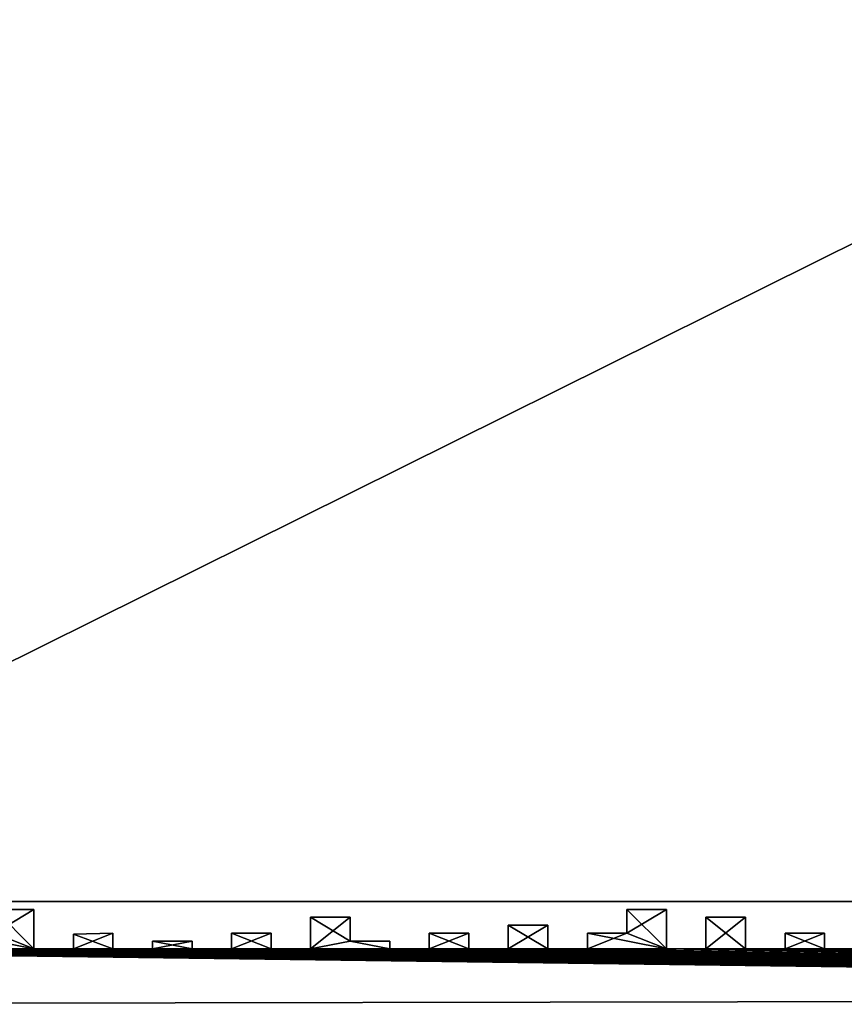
# Model space of a CAD drawing. Header units: millimetres. Extents: x -118 to 118, y -62 to 62.
# Tile 2 of 13: x -81 to -29, y -62 to 0. Entities that reach past the tile are written whole.
import ezdxf

# ---------------------------------------------------------------- set-up
doc = ezdxf.new("R2010")
doc.units = ezdxf.units.MM
doc.header["$LTSCALE"] = 25.4
doc.layers.get('0').update_dxf_attribs({"true_color": 0xff5454})

# ---------------------------------------------------------------- blocks, each defined once
blk = doc.blocks.new('GROOVE-II-9316.STL')
at = {"color": 250, "true_color": 0x262626}
mesh = blk.add_polyface(dxfattribs=at)
corners = [(-55.022, 56.569, 135), (-57.522, 58.069, 135), (-57.522, 56.569, 135), (-50.022, 57.569, 135), (-52.522, 58.069, 135), (-52.522, 57.569, 135), (-47.522, 56.569, 135), (-50.022, 56.569, 135), (-47.541, 58.069, 135), (-42.522, 57.069, 135), (-45.022, 58.069, 135), (-45.022, 57.069, 135), (-37.522, 56.069, 135), (-40.022, 58.069, 135), (-40.022, 56.069, 135), (-32.522, 55.569, 135), (-35.022, 58.069, 135), (-35.022, 55.569, 135), (-25.022, 56.569, 135), (-27.522, 58.069, 135), (-27.522, 56.569, 135), (-20.022, 57.069, 135), (-22.522, 58.069, 135), (-22.522, 57.069, 135), (-12.522, 56.069, 135), (-15.022, 57.569, 135), (-15.022, 56.069, 135), (-7.522, 57.069, 135), (-10.022, 58.069, 135), (-10.022, 57.069, 135), (2.478, 57.069, 135), (-0.022, 58.069, 135), (-0.022, 57.069, 135), (7.478, 55.569, 135), (4.978, 58.069, 135), (4.978, 55.569, 135), (14.978, 57.069, 135), (12.478, 58.069, 135), (12.478, 57.069, 135), (19.978, 56.569, 135), (17.478, 58.069, 135), (17.478, 56.569, 135), (-60.022, 58.069, 135), (-62.522, 58.069, 135), (-60.022, 57.069, 135), (-55.022, 58.069, 135), (-42.522, 58.069, 135), (-37.522, 58.069, 135), (-30.022, 58.069, 135), (-32.522, 57.069, 135), (-30.022, 57.069, 135), (-25.022, 58.069, 135), (-20.022, 58.069, 135), (-12.522, 58.069, 135), (-7.522, 58.069, 135), (2.478, 58.069, 135), (9.978, 58.069, 135), (7.478, 57.069, 135), (9.978, 57.069, 135), (14.978, 58.069, 135), (19.978, 58.069, 135), (-25.022, -56.431, 135), (-27.522, -56.431, 135), (-25.022, -57.431, 135), (-40.022, -56.431, 135), (-42.522, -56.431, 135), (-40.022, -58.931, 135)]
mesh.append_faces([[corners[k] for k in face] for face in [(0, 1, 2), (3, 4, 5), (6, 3, 7), (9, 10, 11), (12, 13, 14), (15, 16, 17), (18, 19, 20), (21, 22, 23), (24, 25, 26), (27, 28, 29), (30, 31, 32), (33, 34, 35), (36, 37, 38), (39, 40, 41), (48, 49, 50), (56, 57, 58)]], dxfattribs={"vtx0": -1, "color": 250})
mesh.append_faces([[corners[k] for k in face] for face in [(42, 43, 44), (45, 1, 0), (46, 10, 9), (47, 13, 12), (49, 16, 15), (51, 19, 18), (52, 22, 21), (53, 25, 24), (54, 28, 27), (55, 31, 30), (57, 34, 33), (59, 37, 36), (60, 40, 39)]], dxfattribs={"vtx0": -1, "vtx1": -1, "color": 250})
mesh.append_faces([[corners[k] for k in face] for face in [(48, 16, 49), (56, 34, 57)]], dxfattribs={"vtx0": -1, "vtx1": -1, "vtx2": -1, "color": 250})
mesh.append_faces([[corners[k] for k in face] for face in [(3, 6, 8)]], dxfattribs={"vtx0": -1, "vtx2": -1, "color": 250})
mesh.append_faces([[corners[k] for k in face] for face in [(61, 62, 63), (64, 65, 66)]], dxfattribs={"vtx1": -1, "color": 250})
mesh = blk.add_polyface(dxfattribs=at)
corners = [(-40.022, -56.431), (-42.522, -57.931), (-42.522, -56.431), (-5.022, -56.431), (-7.522, -57.931), (-7.522, -56.431), (-57.522, 58.069), (-55.022, 58.069), (-57.522, 56.569), (-52.522, 57.569), (-47.541, 58.069), (-50.022, 57.569), (-50.022, 56.569), (-45.022, 58.069), (-42.522, 58.069), (-45.022, 57.069), (-40.022, 58.069), (-37.522, 58.069), (-40.022, 56.069), (-35.022, 58.069), (-30.022, 58.069), (-32.522, 57.069), (-35.022, 55.569), (-27.522, 58.069), (-25.022, 58.069), (-27.522, 56.569), (-22.522, 58.069), (-20.022, 58.069), (-22.522, 57.069), (-15.022, 57.569), (-12.522, 58.069), (-15.022, 56.069), (-10.022, 58.069), (-7.522, 58.069), (-10.022, 57.069), (-0.022, 58.069), (2.478, 58.069), (-0.022, 57.069), (4.978, 58.069), (9.978, 58.069), (7.478, 57.069), (4.978, 55.569), (12.478, 58.069), (14.978, 58.069), (12.478, 57.069), (17.478, 58.069), (19.978, 58.069), (17.478, 56.569), (19.978, 56.569), (14.978, 57.069), (9.978, 57.069), (7.478, 55.569), (2.478, 57.069), (-7.522, 57.069), (-12.522, 56.069), (-20.022, 57.069), (-25.022, 56.569), (-30.022, 57.069), (-32.522, 55.569), (-37.522, 56.069), (-42.522, 57.069), (-47.522, 56.569), (-55.022, 56.569), (-60.022, 57.069), (-62.522, 57.069), (-60.022, 58.069)]
mesh.append_faces([[corners[k] for k in face] for face in [(0, 1, 2), (3, 4, 5)]], dxfattribs={"vtx0": -1, "color": 250})
mesh.append_faces([[corners[k] for k in face] for face in [(6, 7, 8), (9, 10, 11), (11, 10, 12), (13, 14, 15), (16, 17, 18), (19, 21, 22), (23, 24, 25), (26, 27, 28), (29, 30, 31), (32, 33, 34), (35, 36, 37), (38, 40, 41), (42, 43, 44), (45, 46, 47)]], dxfattribs={"vtx0": -1, "vtx1": -1, "color": 250})
mesh.append_faces([[corners[k] for k in face] for face in [(19, 20, 21), (38, 39, 40)]], dxfattribs={"vtx0": -1, "vtx1": -1, "vtx2": -1, "color": 250})
mesh.append_faces([[corners[k] for k in face] for face in [(48, 47, 46), (49, 44, 43), (50, 40, 39), (51, 41, 40), (52, 37, 36), (53, 34, 33), (54, 31, 30), (55, 28, 27), (56, 25, 24), (57, 21, 20), (58, 22, 21), (59, 18, 17), (60, 15, 14), (61, 12, 10), (62, 8, 7), (63, 64, 65)]], dxfattribs={"vtx1": -1, "color": 250})
mesh = blk.add_polyface(dxfattribs=at)
corners = [(112.478, 55.569, 113), (-112.022, -55.931, 113), (-112.022, 55.569, 113), (112.478, -55.931, 113)]
mesh.append_faces([[corners[k] for k in face] for face in [(0, 1, 2), (1, 0, 3)]], dxfattribs={"vtx0": -1, "color": 250})
mesh = blk.add_polyface(dxfattribs=at)
corners = [(112.478, -55.931, 115), (-112.022, 55.569, 115), (-112.022, -55.931, 115), (112.478, 55.569, 115)]
mesh.append_faces([[corners[k] for k in face] for face in [(0, 1, 2), (1, 0, 3)]], dxfattribs={"vtx0": -1, "color": 250})
mesh = blk.add_polyface(dxfattribs=at)
corners = [(-114.522, -36.431), (-115.022, -33.931), (-113.022, -33.931), (-113.022, -36.431), (-100.022, -56.431), (-102.522, -58.931), (-102.522, -56.431), (-82.522, -57.931), (-85.022, -58.931), (-85.022, -57.931), (-70.022, -58.431), (-72.522, -58.931), (-72.522, -58.431), (-65.022, -57.931), (-67.522, -58.931), (-67.522, -57.931), (-110.022, -58.931), (-112.522, -58.931), (-110.022, -56.931), (-105.022, -58.931), (-107.522, -58.931), (-105.022, -57.931), (-97.522, -58.931), (-100.022, -57.431), (-97.522, -57.431), (-92.522, -58.931), (-95.022, -58.931), (-92.522, -57.431), (-87.522, -58.931), (-90.022, -58.931), (-87.522, -57.931), (-80.022, -58.931), (-80.022, -56.431), (-75.022, -58.931), (-77.522, -58.931), (-75.022, -57.931), (-70.022, -58.931), (-65.022, -58.931), (-77.522, -58.005), (-82.522, -56.431), (-95.022, -57.431), (-90.022, -57.931), (-107.522, -57.931), (-112.522, -56.931), (-115.022, -16.431), (-114.022, -11.431), (-114.022, -13.931), (-112.522, -16.431), (-112.522, -13.931), (-115.022, -21.431), (-114.022, -18.931), (-114.022, -21.431), (-115.022, -31.431), (-114.022, -28.931), (-114.022, -31.431), (-115.022, -43.931), (-114.022, -41.431), (-114.022, -43.931), (-113.522, -46.431), (-115.022, -48.931), (-115.022, -46.431), (-113.522, -48.931), (-114.022, -51.431), (-115.022, -53.931), (-115.022, -51.431), (-114.022, -53.931)]
mesh.append_faces([[corners[k] for k in face] for face in [(0, 2, 3), (4, 5, 6), (7, 8, 9), (10, 11, 12), (13, 14, 15), (22, 23, 24), (35, 34, 38), (32, 7, 39), (27, 26, 40), (30, 29, 41), (21, 20, 42), (18, 17, 43), (47, 46, 48), (49, 50, 51), (52, 53, 54), (55, 56, 57), (59, 58, 61), (63, 62, 65)]], dxfattribs={"vtx0": -1, "color": 250})
mesh.append_faces([[corners[k] for k in face] for face in [(16, 17, 18), (19, 20, 21), (23, 5, 4), (25, 26, 27), (28, 29, 30), (31, 7, 32), (33, 34, 35), (36, 11, 10), (37, 14, 13), (44, 46, 47), (58, 59, 60), (62, 63, 64)]], dxfattribs={"vtx0": -1, "vtx1": -1, "color": 250})
mesh.append_faces([[corners[k] for k in face] for face in [(22, 5, 23), (31, 8, 7)]], dxfattribs={"vtx0": -1, "vtx1": -1, "vtx2": -1, "color": 250})
mesh.append_faces([[corners[k] for k in face] for face in [(0, 1, 2), (44, 45, 46)]], dxfattribs={"vtx0": -1, "vtx2": -1, "color": 250})
mesh = blk.add_polyface(dxfattribs=at)
corners = [(-112.522, -58.931, 135), (-110.022, -58.931, 135), (-112.522, -56.931, 135), (-107.522, -58.931, 135), (-105.022, -58.931, 135), (-107.522, -57.931, 135), (-102.522, -58.931, 135), (-97.522, -58.931, 135), (-102.522, -56.431, 135), (-100.022, -57.431, 135), (-95.022, -58.931, 135), (-92.522, -58.931, 135), (-95.022, -57.431, 135), (-90.022, -58.931, 135), (-87.522, -58.931, 135), (-90.022, -57.931, 135), (-85.022, -58.931, 135), (-80.022, -58.931, 135), (-85.022, -57.931, 135), (-82.522, -57.931, 135), (-82.522, -56.431, 135), (-77.522, -58.931, 135), (-75.022, -58.931, 135), (-77.522, -58.005, 135), (-72.522, -58.931, 135), (-70.022, -58.931, 135), (-72.522, -58.431, 135), (-67.522, -58.931, 135), (-65.022, -58.931, 135), (-67.522, -57.931, 135), (-65.022, -57.931, 135), (-70.022, -58.431, 135), (-75.022, -57.931, 135), (-80.022, -56.431, 135), (-87.522, -57.931, 135), (-92.522, -57.431, 135), (-97.522, -57.431, 135), (-100.022, -56.431, 135), (-105.022, -57.931, 135), (-110.022, -56.931, 135), (-114.022, -53.931, 135), (-115.022, -51.431, 135), (-115.022, -53.931, 135), (-114.022, -51.431, 135), (-113.522, -48.931, 135), (-115.022, -46.431, 135), (-115.022, -48.931, 135), (-113.522, -46.431, 135), (-114.022, -43.931, 135), (-115.022, -41.431, 135), (-115.022, -43.931, 135), (-114.022, -41.431, 135), (-114.522, -38.931, 135), (-115.022, -33.931, 135), (-115.022, -38.931, 135), (-114.522, -36.431, 135), (-113.022, -33.931, 135), (-113.022, -36.431, 135), (-114.022, -31.431, 135), (-115.022, -28.931, 135), (-115.022, -31.431, 135), (-114.022, -28.931, 135)]
mesh.append_faces([[corners[k] for k in face] for face in [(41, 40, 43), (45, 44, 47), (49, 48, 51), (56, 55, 57), (59, 58, 61)]], dxfattribs={"vtx0": -1, "color": 250})
mesh.append_faces([[corners[k] for k in face] for face in [(0, 1, 2), (3, 4, 5), (6, 7, 8), (10, 11, 12), (13, 14, 15), (16, 17, 18), (18, 17, 19), (19, 17, 20), (21, 22, 23), (24, 25, 26), (27, 28, 29), (40, 41, 42), (44, 45, 46), (48, 49, 50), (52, 53, 54), (53, 55, 56), (58, 59, 60)]], dxfattribs={"vtx0": -1, "vtx1": -1, "color": 250})
mesh.append_faces([[corners[k] for k in face] for face in [(8, 7, 9)]], dxfattribs={"vtx0": -1, "vtx1": -1, "vtx2": -1, "color": 250})
mesh.append_faces([[corners[k] for k in face] for face in [(53, 52, 55)]], dxfattribs={"vtx0": -1, "vtx2": -1, "color": 250})
mesh.append_faces([[corners[k] for k in face] for face in [(30, 29, 28), (31, 26, 25), (32, 23, 22), (33, 20, 17), (34, 15, 14), (35, 12, 11), (36, 9, 7), (37, 8, 9), (38, 5, 4), (39, 2, 1)]], dxfattribs={"vtx1": -1, "color": 250})
mesh = blk.add_polyface(dxfattribs=at)
corners = [(112.478, -55.931, 115), (-112.022, -55.931, 113), (112.478, -55.931, 113), (-112.022, -55.931, 115)]
mesh.append_faces([[corners[k] for k in face] for face in [(0, 1, 2), (1, 0, 3)]], dxfattribs={"vtx0": -1, "color": 250})
mesh = blk.add_polyface(dxfattribs=at)
corners = [(-115.022, -58.931, 135), (-118.5, -62.431, 135), (118.5, -62, 135), (-112.522, -58.931, 135), (-110.022, -58.931, 135), (-107.522, -58.931, 135), (-105.022, -58.931, 135), (-102.522, -58.931, 135), (-97.522, -58.931, 135), (-95.022, -58.931, 135), (-92.522, -58.931, 135), (-90.022, -58.931, 135), (-87.522, -58.931, 135), (-85.022, -58.931, 135), (-80.022, -58.931, 135), (-62.522, -58.931, 135), (-57.522, -58.931, 135), (-60.022, -58.431, 135), (-62.522, -56.931, 135), (-55.022, -58.931, 135), (-52.522, -58.931, 135), (-55.022, -57.931, 135), (-50.022, -58.931, 135), (-47.522, -58.931, 135), (-50.022, -57.431, 135), (-45.022, -58.931, 135), (-40.022, -58.931, 135), (-45.022, -57.931, 135), (-42.522, -57.931, 135), (-42.522, -56.431, 135), (-37.522, -58.931, 135), (-35.022, -58.931, 135), (-37.522, -56.931, 135), (-32.522, -58.931, 135), (-30.022, -58.931, 135), (-32.522, -57.931, 135), (-27.522, -58.931, 135), (-22.522, -58.931, 135), (-27.522, -56.431, 135), (-25.022, -57.431, 135), (-20.022, -58.931, 135), (-17.522, -58.931, 135), (-20.022, -57.431, 135), (-15.022, -58.931, 135), (-12.522, -58.931, 135), (-15.022, -57.931, 135), (-17.522, -57.431, 135), (-22.522, -57.431, 135), (-30.022, -57.931, 135), (-35.022, -56.931, 135), (-47.522, -57.431, 135), (-52.522, -57.931, 135), (-57.522, -58.431, 135), (-60.022, -56.931, 135)]
mesh.append_faces([[corners[k] for k in face] for face in [(0, 2, 3), (4, 2, 5), (6, 2, 7), (8, 2, 9), (10, 2, 11), (12, 2, 13), (15, 17, 18), (19, 20, 21), (22, 23, 24), (25, 26, 27), (27, 26, 28), (28, 26, 29), (30, 31, 32), (33, 34, 35), (36, 37, 38), (40, 41, 42), (43, 44, 45)]], dxfattribs={"vtx0": -1, "vtx1": -1, "color": 250})
mesh.append_faces([[corners[k] for k in face] for face in [(3, 2, 4), (5, 2, 6), (7, 2, 8), (9, 2, 10), (11, 2, 12), (13, 2, 14), (15, 16, 17), (38, 37, 39)]], dxfattribs={"vtx0": -1, "vtx1": -1, "vtx2": -1, "color": 250})
mesh.append_faces([[corners[k] for k in face] for face in [(0, 1, 2)]], dxfattribs={"vtx0": -1, "vtx2": -1, "color": 250})
mesh.append_faces([[corners[k] for k in face] for face in [(46, 42, 41), (47, 39, 37), (48, 35, 34), (49, 32, 31), (50, 24, 23), (51, 21, 20), (52, 17, 16), (53, 18, 17)]], dxfattribs={"vtx1": -1, "color": 250})
mesh = blk.add_polyface(dxfattribs=at)
corners = [(-60.022, -56.931), (-62.522, -58.931), (-62.522, -56.931), (-52.522, -57.931), (-55.022, -58.931), (-55.022, -57.931), (-47.522, -57.431), (-50.022, -58.931), (-50.022, -57.431), (-42.522, -57.931), (-45.022, -58.931), (-45.022, -57.931), (-35.022, -56.931), (-37.522, -58.931), (-37.522, -56.931), (-30.022, -57.931), (-32.522, -58.931), (-32.522, -57.931), (-25.022, -56.431), (-27.522, -58.931), (-27.522, -56.431), (-17.522, -57.431), (-20.022, -58.931), (-20.022, -57.431), (-118.5, -62.431), (-115.022, -58.931), (118.5, -62), (-112.522, -58.931), (-110.022, -58.931), (-107.522, -58.931), (-105.022, -58.931), (-102.522, -58.931), (-97.522, -58.931), (-95.022, -58.931), (-92.522, -58.931), (-90.022, -58.931), (-87.522, -58.931), (-85.022, -58.931), (-80.022, -58.931), (-57.522, -58.931), (-60.022, -58.431), (-57.522, -58.431), (-52.522, -58.931), (-47.522, -58.931), (-40.022, -58.931), (-40.022, -56.431), (-35.022, -58.931), (-30.022, -58.931), (-22.522, -58.931), (-25.022, -57.431), (-22.522, -57.431), (-17.522, -58.931)]
mesh.append_faces([[corners[k] for k in face] for face in [(0, 1, 2), (3, 4, 5), (6, 7, 8), (9, 10, 11), (12, 13, 14), (15, 16, 17), (18, 19, 20), (21, 22, 23), (39, 40, 41), (48, 49, 50)]], dxfattribs={"vtx0": -1, "color": 250})
mesh.append_faces([[corners[k] for k in face] for face in [(24, 25, 26), (40, 1, 0), (42, 4, 3), (43, 7, 6), (44, 9, 45), (46, 13, 12), (47, 16, 15), (49, 19, 18), (51, 22, 21)]], dxfattribs={"vtx0": -1, "vtx1": -1, "color": 250})
mesh.append_faces([[corners[k] for k in face] for face in [(26, 27, 28), (26, 29, 30), (26, 31, 32), (26, 33, 34), (26, 35, 36), (26, 37, 38), (39, 1, 40), (44, 10, 9), (48, 19, 49)]], dxfattribs={"vtx0": -1, "vtx1": -1, "vtx2": -1, "color": 250})
mesh.append_faces([[corners[k] for k in face] for face in [(26, 25, 27), (26, 28, 29), (26, 30, 31), (26, 32, 33), (26, 34, 35), (26, 36, 37)]], dxfattribs={"vtx0": -1, "vtx2": -1, "color": 250})
mesh = blk.add_polyface(dxfattribs=at)
corners = [(-82.522, -56.431, 135), (-80.022, -56.431), (-82.522, -56.431), (-80.022, -56.431, 135)]
mesh.append_faces([[corners[k] for k in face] for face in [(0, 1, 2), (1, 0, 3)]], dxfattribs={"vtx0": -1, "color": 250})
mesh = blk.add_polyface(dxfattribs=at)
corners = [(-80.022, -58.931, 135), (118.5, -62, 135), (-77.522, -58.931, 135), (-75.022, -58.931, 135), (-72.522, -58.931, 135), (-70.022, -58.931, 135), (-67.522, -58.931, 135), (-65.022, -58.931, 135), (-62.522, -58.931, 135), (-57.522, -58.931, 135), (-55.022, -58.931, 135), (-52.522, -58.931, 135), (-50.022, -58.931, 135), (-47.522, -58.931, 135), (-45.022, -58.931, 135), (-40.022, -58.931, 135), (-37.522, -58.931, 135), (-35.022, -58.931, 135), (-32.522, -58.931, 135), (-30.022, -58.931, 135), (-27.522, -58.931, 135), (-10.022, -58.931, 135), (-5.022, -58.931, 135), (-10.022, -57.931, 135), (-7.522, -57.931, 135), (-7.522, -56.431, 135), (-2.522, -58.931, 135), (-0.058, -58.931, 135), (-2.522, -57.931, 135), (2.478, -58.931, 135), (4.978, -58.931, 135), (2.478, -58.431, 135), (7.478, -58.931, 135), (9.978, -58.931, 135), (7.478, -57.931, 135), (12.478, -58.931, 135), (17.478, -58.931, 135), (14.978, -58.431, 135), (12.478, -56.931, 135), (17.478, -58.431, 135), (14.978, -56.931, 135), (9.978, -57.931, 135), (4.978, -58.431, 135), (-0.022, -57.931, 135), (-5.022, -56.431, 135), (-12.522, -57.931, 135), (-15.022, -57.931, 135), (-12.522, -58.931, 135)]
mesh.append_faces([[corners[k] for k in face] for face in [(0, 1, 2), (3, 1, 4), (5, 1, 6), (7, 1, 8), (9, 1, 10), (11, 1, 12), (13, 1, 14), (15, 1, 16), (17, 1, 18), (19, 1, 20), (21, 22, 23), (23, 22, 24), (24, 22, 25), (26, 27, 28), (29, 30, 31), (32, 33, 34), (35, 37, 38)]], dxfattribs={"vtx0": -1, "vtx1": -1, "color": 250})
mesh.append_faces([[corners[k] for k in face] for face in [(2, 1, 3), (4, 1, 5), (6, 1, 7), (8, 1, 9), (10, 1, 11), (12, 1, 13), (14, 1, 15), (16, 1, 17), (18, 1, 19), (35, 36, 37)]], dxfattribs={"vtx0": -1, "vtx1": -1, "vtx2": -1, "color": 250})
mesh.append_faces([[corners[k] for k in face] for face in [(39, 37, 36), (40, 38, 37), (41, 34, 33), (42, 31, 30), (43, 28, 27), (44, 25, 22), (45, 46, 47)]], dxfattribs={"vtx1": -1, "color": 250})
mesh = blk.add_polyface(dxfattribs=at)
corners = [(-12.522, -57.931), (-15.022, -58.931), (-15.022, -57.931), (-7.522, -57.931), (-10.022, -58.931), (-10.022, -57.931), (-0.022, -57.931), (-2.522, -58.931), (-2.522, -57.931), (-0.058, -58.931), (4.978, -58.431), (2.478, -58.931), (2.478, -58.431), (9.978, -57.931), (7.478, -58.931), (7.478, -57.931), (14.978, -56.931), (12.478, -58.931), (12.478, -56.931), (118.5, -62), (-80.022, -58.931), (-77.522, -58.931), (-75.022, -58.931), (-72.522, -58.931), (-70.022, -58.931), (-67.522, -58.931), (-65.022, -58.931), (-62.522, -58.931), (-57.522, -58.931), (-55.022, -58.931), (-52.522, -58.931), (-50.022, -58.931), (-47.522, -58.931), (-45.022, -58.931), (-40.022, -58.931), (-37.522, -58.931), (-35.022, -58.931), (-32.522, -58.931), (-30.022, -58.931), (-27.522, -58.931), (-12.522, -58.931), (-5.022, -58.931), (-5.022, -56.431), (4.978, -58.931), (9.978, -58.931), (17.478, -58.931), (14.978, -58.431), (17.478, -58.431)]
mesh.append_faces([[corners[k] for k in face] for face in [(0, 1, 2), (3, 4, 5), (6, 7, 8), (10, 11, 12), (13, 14, 15), (16, 17, 18), (45, 46, 47)]], dxfattribs={"vtx0": -1, "color": 250})
mesh.append_faces([[corners[k] for k in face] for face in [(40, 1, 0), (41, 3, 42), (43, 11, 10), (44, 14, 13), (46, 17, 16)]], dxfattribs={"vtx0": -1, "vtx1": -1, "color": 250})
mesh.append_faces([[corners[k] for k in face] for face in [(19, 21, 22), (19, 23, 24), (19, 25, 26), (19, 27, 28), (19, 29, 30), (19, 31, 32), (19, 33, 34), (19, 35, 36), (19, 37, 38), (41, 4, 3), (45, 17, 46)]], dxfattribs={"vtx0": -1, "vtx1": -1, "vtx2": -1, "color": 250})
mesh.append_faces([[corners[k] for k in face] for face in [(7, 6, 9), (19, 20, 21), (19, 22, 23), (19, 24, 25), (19, 26, 27), (19, 28, 29), (19, 30, 31), (19, 32, 33), (19, 34, 35), (19, 36, 37), (19, 38, 39)]], dxfattribs={"vtx0": -1, "vtx2": -1, "color": 250})
mesh = blk.add_polyface(dxfattribs=at)
corners = [(-80.022, -56.431), (-80.022, -58.931, 135), (-80.022, -58.931), (-80.022, -56.431, 135)]
mesh.append_faces([[corners[k] for k in face] for face in [(0, 1, 2), (1, 0, 3)]], dxfattribs={"vtx0": -1, "color": 250})
mesh = blk.add_polyface(dxfattribs=at)
corners = [(-42.522, -56.431, 135), (-42.522, -57.931), (-42.522, -57.931, 135), (-42.522, -56.431)]
mesh.append_faces([[corners[k] for k in face] for face in [(0, 1, 2), (1, 0, 3)]], dxfattribs={"vtx0": -1, "color": 250})
mesh = blk.add_polyface(dxfattribs=at)
corners = [(-42.522, -56.431, 135), (-40.022, -56.431), (-42.522, -56.431), (-40.022, -56.431, 135)]
mesh.append_faces([[corners[k] for k in face] for face in [(0, 1, 2), (1, 0, 3)]], dxfattribs={"vtx0": -1, "color": 250})
mesh = blk.add_polyface(dxfattribs=at)
corners = [(-40.022, -56.431), (-40.022, -58.931, 135), (-40.022, -58.931), (-40.022, -56.431, 135)]
mesh.append_faces([[corners[k] for k in face] for face in [(0, 1, 2), (1, 0, 3)]], dxfattribs={"vtx0": -1, "color": 250})
mesh = blk.add_polyface(dxfattribs=at)
corners = [(-62.522, -56.931, 135), (-62.522, -58.931), (-62.522, -58.931, 135), (-62.522, -56.931)]
mesh.append_faces([[corners[k] for k in face] for face in [(0, 1, 2), (1, 0, 3)]], dxfattribs={"vtx0": -1, "color": 250})
mesh = blk.add_polyface(dxfattribs=at)
corners = [(-62.522, -56.931, 135), (-60.022, -56.931), (-62.522, -56.931), (-60.022, -56.931, 135)]
mesh.append_faces([[corners[k] for k in face] for face in [(0, 1, 2), (1, 0, 3)]], dxfattribs={"vtx0": -1, "color": 250})
mesh = blk.add_polyface(dxfattribs=at)
corners = [(-60.022, -56.931), (-60.022, -58.431, 135), (-60.022, -58.431), (-60.022, -56.931, 135)]
mesh.append_faces([[corners[k] for k in face] for face in [(0, 1, 2), (1, 0, 3)]], dxfattribs={"vtx0": -1, "color": 250})
mesh = blk.add_polyface(dxfattribs=at)
corners = [(-37.522, -56.931, 135), (-37.522, -58.931), (-37.522, -58.931, 135), (-37.522, -56.931)]
mesh.append_faces([[corners[k] for k in face] for face in [(0, 1, 2), (1, 0, 3)]], dxfattribs={"vtx0": -1, "color": 250})
mesh = blk.add_polyface(dxfattribs=at)
corners = [(-37.522, -56.931, 135), (-35.022, -56.931), (-37.522, -56.931), (-35.022, -56.931, 135)]
mesh.append_faces([[corners[k] for k in face] for face in [(0, 1, 2), (1, 0, 3)]], dxfattribs={"vtx0": -1, "color": 250})
mesh = blk.add_polyface(dxfattribs=at)
corners = [(-35.022, -56.931), (-35.022, -58.931, 135), (-35.022, -58.931), (-35.022, -56.931, 135)]
mesh.append_faces([[corners[k] for k in face] for face in [(0, 1, 2), (1, 0, 3)]], dxfattribs={"vtx0": -1, "color": 250})
mesh = blk.add_polyface(dxfattribs=at)
corners = [(-50.022, -57.431, 135), (-50.022, -58.931), (-50.022, -58.931, 135), (-50.022, -57.431)]
mesh.append_faces([[corners[k] for k in face] for face in [(0, 1, 2), (1, 0, 3)]], dxfattribs={"vtx0": -1, "color": 250})
mesh = blk.add_polyface(dxfattribs=at)
corners = [(-50.022, -57.431, 135), (-47.522, -57.431), (-50.022, -57.431), (-47.522, -57.431, 135)]
mesh.append_faces([[corners[k] for k in face] for face in [(0, 1, 2), (1, 0, 3)]], dxfattribs={"vtx0": -1, "color": 250})
mesh = blk.add_polyface(dxfattribs=at)
corners = [(-47.522, -57.431), (-47.522, -58.931, 135), (-47.522, -58.931), (-47.522, -57.431, 135)]
mesh.append_faces([[corners[k] for k in face] for face in [(0, 1, 2), (1, 0, 3)]], dxfattribs={"vtx0": -1, "color": 250})
mesh = blk.add_polyface(dxfattribs=at)
corners = [(-77.522, -58.005, 135), (-75.022, -57.931), (-77.522, -58.005), (-75.022, -57.931, 135)]
mesh.append_faces([[corners[k] for k in face] for face in [(0, 1, 2), (1, 0, 3)]], dxfattribs={"vtx0": -1, "color": 250})
mesh = blk.add_polyface(dxfattribs=at)
corners = [(-77.522, -58.005, 135), (-77.522, -58.931), (-77.522, -58.931, 135), (-77.522, -58.005)]
mesh.append_faces([[corners[k] for k in face] for face in [(0, 1, 2), (1, 0, 3)]], dxfattribs={"vtx0": -1, "color": 250})
mesh = blk.add_polyface(dxfattribs=at)
corners = [(-75.022, -57.931), (-75.022, -58.931, 135), (-75.022, -58.931), (-75.022, -57.931, 135)]
mesh.append_faces([[corners[k] for k in face] for face in [(0, 1, 2), (1, 0, 3)]], dxfattribs={"vtx0": -1, "color": 250})
mesh = blk.add_polyface(dxfattribs=at)
corners = [(-72.522, -58.431, 135), (-72.522, -58.931), (-72.522, -58.931, 135), (-72.522, -58.431)]
mesh.append_faces([[corners[k] for k in face] for face in [(0, 1, 2), (1, 0, 3)]], dxfattribs={"vtx0": -1, "color": 250})
mesh = blk.add_polyface(dxfattribs=at)
corners = [(-72.522, -58.431, 135), (-70.022, -58.431), (-72.522, -58.431), (-70.022, -58.431, 135)]
mesh.append_faces([[corners[k] for k in face] for face in [(0, 1, 2), (1, 0, 3)]], dxfattribs={"vtx0": -1, "color": 250})
mesh = blk.add_polyface(dxfattribs=at)
corners = [(-70.022, -58.431), (-70.022, -58.931, 135), (-70.022, -58.931), (-70.022, -58.431, 135)]
mesh.append_faces([[corners[k] for k in face] for face in [(0, 1, 2), (1, 0, 3)]], dxfattribs={"vtx0": -1, "color": 250})
mesh = blk.add_polyface(dxfattribs=at)
corners = [(-67.522, -57.931, 135), (-67.522, -58.931), (-67.522, -58.931, 135), (-67.522, -57.931)]
mesh.append_faces([[corners[k] for k in face] for face in [(0, 1, 2), (1, 0, 3)]], dxfattribs={"vtx0": -1, "color": 250})
mesh = blk.add_polyface(dxfattribs=at)
corners = [(-67.522, -57.931, 135), (-65.022, -57.931), (-67.522, -57.931), (-65.022, -57.931, 135)]
mesh.append_faces([[corners[k] for k in face] for face in [(0, 1, 2), (1, 0, 3)]], dxfattribs={"vtx0": -1, "color": 250})
mesh = blk.add_polyface(dxfattribs=at)
corners = [(-65.022, -57.931), (-65.022, -58.931, 135), (-65.022, -58.931), (-65.022, -57.931, 135)]
mesh.append_faces([[corners[k] for k in face] for face in [(0, 1, 2), (1, 0, 3)]], dxfattribs={"vtx0": -1, "color": 250})
mesh = blk.add_polyface(dxfattribs=at)
corners = [(-60.022, -58.431, 135), (-57.522, -58.431), (-60.022, -58.431), (-57.522, -58.431, 135)]
mesh.append_faces([[corners[k] for k in face] for face in [(0, 1, 2), (1, 0, 3)]], dxfattribs={"vtx0": -1, "color": 250})
mesh = blk.add_polyface(dxfattribs=at)
corners = [(-57.522, -58.431), (-57.522, -58.931, 135), (-57.522, -58.931), (-57.522, -58.431, 135)]
mesh.append_faces([[corners[k] for k in face] for face in [(0, 1, 2), (1, 0, 3)]], dxfattribs={"vtx0": -1, "color": 250})
mesh = blk.add_polyface(dxfattribs=at)
corners = [(-55.022, -57.931, 135), (-55.022, -58.931), (-55.022, -58.931, 135), (-55.022, -57.931)]
mesh.append_faces([[corners[k] for k in face] for face in [(0, 1, 2), (1, 0, 3)]], dxfattribs={"vtx0": -1, "color": 250})
mesh = blk.add_polyface(dxfattribs=at)
corners = [(-55.022, -57.931, 135), (-52.522, -57.931), (-55.022, -57.931), (-52.522, -57.931, 135)]
mesh.append_faces([[corners[k] for k in face] for face in [(0, 1, 2), (1, 0, 3)]], dxfattribs={"vtx0": -1, "color": 250})
mesh = blk.add_polyface(dxfattribs=at)
corners = [(-52.522, -57.931), (-52.522, -58.931, 135), (-52.522, -58.931), (-52.522, -57.931, 135)]
mesh.append_faces([[corners[k] for k in face] for face in [(0, 1, 2), (1, 0, 3)]], dxfattribs={"vtx0": -1, "color": 250})
mesh = blk.add_polyface(dxfattribs=at)
corners = [(-45.022, -57.931, 135), (-45.022, -58.931), (-45.022, -58.931, 135), (-45.022, -57.931)]
mesh.append_faces([[corners[k] for k in face] for face in [(0, 1, 2), (1, 0, 3)]], dxfattribs={"vtx0": -1, "color": 250})
mesh = blk.add_polyface(dxfattribs=at)
corners = [(-45.022, -57.931, 135), (-42.522, -57.931), (-45.022, -57.931), (-42.522, -57.931, 135)]
mesh.append_faces([[corners[k] for k in face] for face in [(0, 1, 2), (1, 0, 3)]], dxfattribs={"vtx0": -1, "color": 250})
mesh = blk.add_polyface(dxfattribs=at)
corners = [(-32.522, -57.931, 135), (-32.522, -58.931), (-32.522, -58.931, 135), (-32.522, -57.931)]
mesh.append_faces([[corners[k] for k in face] for face in [(0, 1, 2), (1, 0, 3)]], dxfattribs={"vtx0": -1, "color": 250})
mesh = blk.add_polyface(dxfattribs=at)
corners = [(-32.522, -57.931, 135), (-30.022, -57.931), (-32.522, -57.931), (-30.022, -57.931, 135)]
mesh.append_faces([[corners[k] for k in face] for face in [(0, 1, 2), (1, 0, 3)]], dxfattribs={"vtx0": -1, "color": 250})
mesh = blk.add_polyface(dxfattribs=at)
corners = [(-30.022, -57.931), (-30.022, -58.931, 135), (-30.022, -58.931), (-30.022, -57.931, 135)]
mesh.append_faces([[corners[k] for k in face] for face in [(0, 1, 2), (1, 0, 3)]], dxfattribs={"vtx0": -1, "color": 250})
mesh = blk.add_polyface(dxfattribs=at)
corners = [(-80.022, -58.931, 135), (-77.522, -58.931), (-80.022, -58.931), (-77.522, -58.931, 135)]
mesh.append_faces([[corners[k] for k in face] for face in [(0, 1, 2), (1, 0, 3)]], dxfattribs={"vtx0": -1, "color": 250})
mesh = blk.add_polyface(dxfattribs=at)
corners = [(-75.022, -58.931, 135), (-72.522, -58.931), (-75.022, -58.931), (-72.522, -58.931, 135)]
mesh.append_faces([[corners[k] for k in face] for face in [(0, 1, 2), (1, 0, 3)]], dxfattribs={"vtx0": -1, "color": 250})
mesh = blk.add_polyface(dxfattribs=at)
corners = [(-70.022, -58.931, 135), (-67.522, -58.931), (-70.022, -58.931), (-67.522, -58.931, 135)]
mesh.append_faces([[corners[k] for k in face] for face in [(0, 1, 2), (1, 0, 3)]], dxfattribs={"vtx0": -1, "color": 250})
mesh = blk.add_polyface(dxfattribs=at)
corners = [(-65.022, -58.931, 135), (-62.522, -58.931), (-65.022, -58.931), (-62.522, -58.931, 135)]
mesh.append_faces([[corners[k] for k in face] for face in [(0, 1, 2), (1, 0, 3)]], dxfattribs={"vtx0": -1, "color": 250})
mesh = blk.add_polyface(dxfattribs=at)
corners = [(-57.522, -58.931, 135), (-55.022, -58.931), (-57.522, -58.931), (-55.022, -58.931, 135)]
mesh.append_faces([[corners[k] for k in face] for face in [(0, 1, 2), (1, 0, 3)]], dxfattribs={"vtx0": -1, "color": 250})
mesh = blk.add_polyface(dxfattribs=at)
corners = [(-52.522, -58.931, 135), (-50.022, -58.931), (-52.522, -58.931), (-50.022, -58.931, 135)]
mesh.append_faces([[corners[k] for k in face] for face in [(0, 1, 2), (1, 0, 3)]], dxfattribs={"vtx0": -1, "color": 250})
mesh = blk.add_polyface(dxfattribs=at)
corners = [(-47.522, -58.931, 135), (-45.022, -58.931), (-47.522, -58.931), (-45.022, -58.931, 135)]
mesh.append_faces([[corners[k] for k in face] for face in [(0, 1, 2), (1, 0, 3)]], dxfattribs={"vtx0": -1, "color": 250})
mesh = blk.add_polyface(dxfattribs=at)
corners = [(-40.022, -58.931, 135), (-37.522, -58.931), (-40.022, -58.931), (-37.522, -58.931, 135)]
mesh.append_faces([[corners[k] for k in face] for face in [(0, 1, 2), (1, 0, 3)]], dxfattribs={"vtx0": -1, "color": 250})
mesh = blk.add_polyface(dxfattribs=at)
corners = [(-35.022, -58.931, 135), (-32.522, -58.931), (-35.022, -58.931), (-32.522, -58.931, 135)]
mesh.append_faces([[corners[k] for k in face] for face in [(0, 1, 2), (1, 0, 3)]], dxfattribs={"vtx0": -1, "color": 250})
mesh = blk.add_polyface(dxfattribs=at)
corners = [(-30.022, -58.931, 135), (-27.522, -58.931), (-30.022, -58.931), (-27.522, -58.931, 135)]
mesh.append_faces([[corners[k] for k in face] for face in [(0, 1, 2), (1, 0, 3)]], dxfattribs={"vtx0": -1, "color": 250})
mesh = blk.add_polyface(dxfattribs=at)
corners = [(118.5, -62, 135), (-118.5, -62.431), (118.5, -62), (-118.5, -62.431, 135)]
mesh.append_faces([[corners[k] for k in face] for face in [(0, 1, 2), (1, 0, 3)]], dxfattribs={"vtx0": -1, "color": 250})
blk = doc.blocks.new('Grupuj#1')
at = {"color": 0}
blk.add_blockref('GROOVE-II-9316.STL', (118.5, 62.431), dxfattribs=at)

msp = doc.modelspace()

# ---------------------------------------------------------------- block references
at = {"color": 0}
msp.add_blockref('Grupuj#1', (-118.5, -62.431), dxfattribs=at)

doc.saveas('drawing.dxf')
